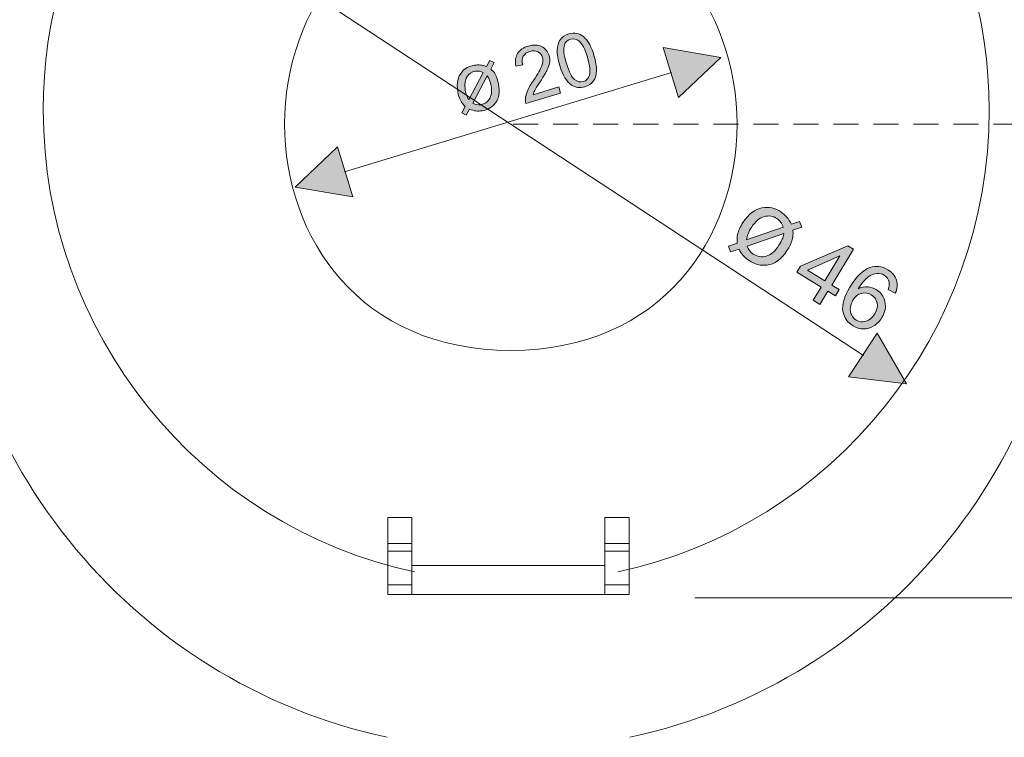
# Model space of a CAD drawing. Header units: millimetres. Extents: x 84.7 to 125.4, y 128.4 to 168.6.
# Tile 4 of 6: x 98.7 to 116.1, y 142.2 to 154.9. Entities that reach past the tile are written whole.
import ezdxf

# ---------------------------------------------------------------- set-up
doc = ezdxf.new("R2010")
doc.units = ezdxf.units.MM
doc.header["$MEASUREMENT"] = 0
doc.linetypes.add('AI-Linetype-0', pattern=[0.705612, 0.441008, -0.264604])
doc.layers.add('Capa 1', color=7, linetype='Continuous', lineweight=0)

# ---------------------------------------------------------------- blocks, each defined once
blk = doc.blocks.new('Block_0')
at = {"layer": 'Capa 1', "transparency": 33554687}
h = blk.add_hatch(color=250, dxfattribs=at)
h.dxf.hatch_style = 2
edge = h.paths.add_edge_path()
edge.add_spline(control_points=[(108.383, 154.096), (108.429, 153.946), (108.477, 153.852), (108.528, 153.812), (108.578, 153.774), (108.629, 153.762), (108.682, 153.777), (108.734, 153.793), (108.77, 153.831), (108.79, 153.891), (108.811, 153.952), (108.798, 154.057), (108.753, 154.207), (108.707, 154.357), (108.659, 154.452), (108.609, 154.49), (108.558, 154.529), (108.506, 154.541), (108.453, 154.525), (108.401, 154.509), (108.366, 154.475), (108.348, 154.422), (108.326, 154.355), (108.338, 154.246), (108.383, 154.096), (108.383, 154.096), (108.383, 154.096), (108.383, 154.096)], knot_values=[0, 0, 0, 0, 1, 1, 1, 2, 2, 2, 3, 3, 3, 4, 4, 4, 5, 5, 5, 6, 6, 6, 7, 7, 7, 8, 8, 8, 9, 9, 9, 9], degree=3, periodic=0)
edge = h.paths.add_edge_path()
edge.add_spline(control_points=[(108.267, 154.061), (108.234, 154.169), (108.219, 154.259), (108.221, 154.332), (108.224, 154.404), (108.242, 154.465), (108.275, 154.514), (108.309, 154.563), (108.359, 154.598), (108.426, 154.618), (108.476, 154.633), (108.523, 154.636), (108.566, 154.627), (108.609, 154.619), (108.649, 154.6), (108.685, 154.57), (108.72, 154.54), (108.753, 154.5), (108.783, 154.451), (108.813, 154.402), (108.842, 154.332), (108.87, 154.242), (108.902, 154.134), (108.917, 154.045), (108.915, 153.972), (108.913, 153.899), (108.895, 153.839), (108.861, 153.789), (108.828, 153.74), (108.777, 153.705), (108.71, 153.685), (108.62, 153.658), (108.541, 153.669), (108.471, 153.717), (108.387, 153.775), (108.319, 153.889), (108.267, 154.061), (108.267, 154.061), (108.267, 154.061), (108.267, 154.061)], knot_values=[0, 0, 0, 0, 1, 1, 1, 2, 2, 2, 3, 3, 3, 4, 4, 4, 5, 5, 5, 6, 6, 6, 7, 7, 7, 8, 8, 8, 9, 9, 9, 10, 10, 10, 11, 11, 11, 12, 12, 12, 13, 13, 13, 13], degree=3, periodic=0)
h = blk.add_hatch(color=250, dxfattribs=at)
h.dxf.hatch_style = 2
edge = h.paths.add_edge_path()
edge.add_spline(control_points=[(108.249, 153.682), (108.249, 153.682), (108.282, 153.574), (108.282, 153.574), (108.282, 153.574), (107.67, 153.391), (107.67, 153.391), (107.661, 153.418), (107.658, 153.445), (107.66, 153.473), (107.663, 153.519), (107.676, 153.566), (107.698, 153.617), (107.72, 153.667), (107.756, 153.728), (107.804, 153.799), (107.88, 153.911), (107.929, 153.996), (107.949, 154.054), (107.97, 154.112), (107.974, 154.162), (107.961, 154.205), (107.948, 154.249), (107.921, 154.282), (107.879, 154.303), (107.838, 154.324), (107.791, 154.326), (107.739, 154.311), (107.685, 154.294), (107.646, 154.265), (107.623, 154.223), (107.6, 154.181), (107.597, 154.131), (107.614, 154.073), (107.614, 154.073), (107.494, 154.05), (107.494, 154.05), (107.475, 154.139), (107.486, 154.213), (107.524, 154.274), (107.562, 154.335), (107.626, 154.378), (107.714, 154.405), (107.802, 154.431), (107.88, 154.428), (107.946, 154.395), (108.013, 154.362), (108.057, 154.309), (108.079, 154.237), (108.09, 154.201), (108.093, 154.162), (108.089, 154.123), (108.085, 154.083), (108.071, 154.038), (108.047, 153.988), (108.024, 153.939), (107.982, 153.868), (107.921, 153.775), (107.87, 153.698), (107.838, 153.647), (107.825, 153.621), (107.812, 153.595), (107.802, 153.57), (107.795, 153.546), (107.795, 153.546), (108.249, 153.682), (108.249, 153.682), (108.249, 153.682), (108.249, 153.682), (108.249, 153.682)], knot_values=[0, 0, 0, 0, 1, 1, 1, 2, 2, 2, 3, 3, 3, 4, 4, 4, 5, 5, 5, 6, 6, 6, 7, 7, 7, 8, 8, 8, 9, 9, 9, 10, 10, 10, 11, 11, 11, 12, 12, 12, 13, 13, 13, 14, 14, 14, 15, 15, 15, 16, 16, 16, 17, 17, 17, 18, 18, 18, 19, 19, 19, 20, 20, 20, 21, 21, 21, 22, 22, 22, 23, 23, 23, 23], degree=3, periodic=0)
for points in [[(111.107, 154.203), (110.091, 154.376), (110.359, 153.494)], [(103.601, 151.917), (104.348, 152.626), (104.617, 151.745)], [(114.383, 148.445), (113.866, 149.336), (113.36, 148.566)]]:
    blk.add_hatch(color=250, dxfattribs=at).paths.add_polyline_path(points)
h = blk.add_hatch(color=250, dxfattribs=at)
h.dxf.hatch_style = 2
edge = h.paths.add_edge_path()
edge.add_spline(control_points=[(106.665, 153.458), (106.665, 153.458), (106.918, 153.935), (106.918, 153.935), (106.876, 153.959), (106.831, 153.967), (106.783, 153.959), (106.716, 153.948), (106.665, 153.914), (106.63, 153.857), (106.594, 153.8), (106.585, 153.723), (106.601, 153.624), (106.608, 153.588), (106.616, 153.556), (106.626, 153.53), (106.634, 153.51), (106.646, 153.486), (106.665, 153.458), (106.665, 153.458), (106.665, 153.458), (106.665, 153.458)], knot_values=[0, 0, 0, 0, 1, 1, 1, 2, 2, 2, 3, 3, 3, 4, 4, 4, 5, 5, 5, 6, 6, 6, 7, 7, 7, 7], degree=3, periodic=0)
edge = h.paths.add_edge_path()
edge.add_spline(control_points=[(106.731, 153.397), (106.78, 153.371), (106.829, 153.361), (106.877, 153.37), (106.942, 153.38), (106.991, 153.414), (107.026, 153.471), (107.061, 153.527), (107.071, 153.604), (107.055, 153.702), (107.042, 153.774), (107.019, 153.832), (106.986, 153.877), (106.986, 153.877), (106.731, 153.397), (106.731, 153.397), (106.731, 153.397), (106.731, 153.397), (106.731, 153.397)], knot_values=[0, 0, 0, 0, 1, 1, 1, 2, 2, 2, 3, 3, 3, 4, 4, 4, 5, 5, 5, 6, 6, 6, 6], degree=3, periodic=0)
edge = h.paths.add_edge_path()
edge.add_spline(control_points=[(106.674, 153.289), (106.674, 153.289), (106.618, 153.184), (106.618, 153.184), (106.618, 153.184), (106.54, 153.223), (106.54, 153.223), (106.54, 153.223), (106.6, 153.336), (106.6, 153.336), (106.563, 153.373), (106.536, 153.407), (106.519, 153.439), (106.496, 153.484), (106.479, 153.539), (106.468, 153.603), (106.444, 153.748), (106.467, 153.862), (106.537, 153.943), (106.594, 154.009), (106.669, 154.05), (106.762, 154.065), (106.838, 154.078), (106.909, 154.07), (106.975, 154.042), (106.975, 154.042), (107.034, 154.152), (107.034, 154.152), (107.034, 154.152), (107.111, 154.112), (107.111, 154.112), (107.111, 154.112), (107.05, 153.997), (107.05, 153.997), (107.084, 153.969), (107.11, 153.94), (107.128, 153.909), (107.156, 153.86), (107.175, 153.802), (107.187, 153.735), (107.211, 153.59), (107.194, 153.479), (107.133, 153.402), (107.073, 153.325), (106.996, 153.278), (106.9, 153.262), (106.86, 153.256), (106.823, 153.255), (106.788, 153.259), (106.753, 153.264), (106.715, 153.274), (106.674, 153.289), (106.674, 153.289), (106.674, 153.289), (106.674, 153.289)], knot_values=[0, 0, 0, 0, 1, 1, 1, 2, 2, 2, 3, 3, 3, 4, 4, 4, 5, 5, 5, 6, 6, 6, 7, 7, 7, 8, 8, 8, 9, 9, 9, 10, 10, 10, 11, 11, 11, 12, 12, 12, 13, 13, 13, 14, 14, 14, 15, 15, 15, 16, 16, 16, 17, 17, 17, 18, 18, 18, 18], degree=3, periodic=0)
h = blk.add_hatch(color=250, dxfattribs=at)
h.dxf.hatch_style = 2
edge = h.paths.add_edge_path()
edge.add_spline(control_points=[(112.217, 151.096), (112.217, 151.096), (111.574, 150.873), (111.574, 150.873), (111.592, 150.814), (111.627, 150.768), (111.677, 150.735), (111.749, 150.688), (111.826, 150.676), (111.907, 150.698), (111.988, 150.719), (112.063, 150.783), (112.133, 150.888), (112.158, 150.928), (112.177, 150.964), (112.191, 150.997), (112.201, 151.022), (112.21, 151.055), (112.217, 151.096), (112.217, 151.096), (112.217, 151.096), (112.217, 151.096)], knot_values=[0, 0, 0, 0, 1, 1, 1, 2, 2, 2, 3, 3, 3, 4, 4, 4, 5, 5, 5, 6, 6, 6, 7, 7, 7, 7], degree=3, periodic=0)
edge = h.paths.add_edge_path()
edge.add_spline(control_points=[(112.208, 151.21), (112.185, 151.276), (112.147, 151.327), (112.096, 151.36), (112.027, 151.406), (111.952, 151.417), (111.872, 151.395), (111.791, 151.373), (111.716, 151.31), (111.648, 151.205), (111.597, 151.128), (111.568, 151.055), (111.56, 150.985), (111.56, 150.985), (112.208, 151.21), (112.208, 151.21), (112.208, 151.21), (112.208, 151.21), (112.208, 151.21)], knot_values=[0, 0, 0, 0, 1, 1, 1, 2, 2, 2, 3, 3, 3, 4, 4, 4, 5, 5, 5, 6, 6, 6, 6], degree=3, periodic=0)
edge = h.paths.add_edge_path()
edge.add_spline(control_points=[(112.353, 151.26), (112.353, 151.26), (112.495, 151.309), (112.495, 151.309), (112.495, 151.309), (112.534, 151.206), (112.534, 151.206), (112.534, 151.206), (112.38, 151.154), (112.38, 151.154), (112.384, 151.088), (112.38, 151.033), (112.368, 150.989), (112.35, 150.927), (112.319, 150.862), (112.274, 150.794), (112.172, 150.639), (112.054, 150.554), (111.919, 150.538), (111.81, 150.526), (111.706, 150.553), (111.607, 150.618), (111.525, 150.672), (111.465, 150.74), (111.43, 150.823), (111.43, 150.823), (111.28, 150.772), (111.28, 150.772), (111.28, 150.772), (111.243, 150.874), (111.243, 150.874), (111.243, 150.874), (111.398, 150.929), (111.398, 150.929), (111.391, 150.983), (111.392, 151.033), (111.402, 151.076), (111.419, 151.146), (111.45, 151.216), (111.497, 151.288), (111.599, 151.443), (111.71, 151.531), (111.832, 151.55), (111.953, 151.57), (112.065, 151.546), (112.167, 151.479), (112.209, 151.451), (112.245, 151.42), (112.273, 151.386), (112.301, 151.352), (112.328, 151.31), (112.353, 151.26), (112.353, 151.26), (112.353, 151.26), (112.353, 151.26)], knot_values=[0, 0, 0, 0, 1, 1, 1, 2, 2, 2, 3, 3, 3, 4, 4, 4, 5, 5, 5, 6, 6, 6, 7, 7, 7, 8, 8, 8, 9, 9, 9, 10, 10, 10, 11, 11, 11, 12, 12, 12, 13, 13, 13, 14, 14, 14, 15, 15, 15, 16, 16, 16, 17, 17, 17, 18, 18, 18, 18], degree=3, periodic=0)
h = blk.add_hatch(color=250, dxfattribs=at)
h.dxf.hatch_style = 2
edge = h.paths.add_edge_path()
edge.add_spline(control_points=[(112.943, 150.262), (112.943, 150.262), (113.208, 150.702), (113.208, 150.702), (113.208, 150.702), (112.634, 150.45), (112.634, 150.45), (112.634, 150.45), (112.943, 150.262), (112.943, 150.262), (112.943, 150.262), (112.943, 150.262), (112.943, 150.262)], knot_values=[0, 0, 0, 0, 1, 1, 1, 2, 2, 2, 3, 3, 3, 4, 4, 4, 4], degree=3, periodic=0)
edge = h.paths.add_edge_path()
edge.add_spline(control_points=[(112.735, 149.918), (112.735, 149.918), (112.876, 150.152), (112.876, 150.152), (112.876, 150.152), (112.449, 150.412), (112.449, 150.412), (112.449, 150.412), (112.515, 150.522), (112.515, 150.522), (112.515, 150.522), (113.347, 150.881), (113.347, 150.881), (113.347, 150.881), (113.446, 150.821), (113.446, 150.821), (113.446, 150.821), (113.064, 150.188), (113.064, 150.188), (113.064, 150.188), (113.197, 150.107), (113.197, 150.107), (113.197, 150.107), (113.13, 149.997), (113.13, 149.997), (113.13, 149.997), (112.997, 150.078), (112.997, 150.078), (112.997, 150.078), (112.856, 149.845), (112.856, 149.845), (112.856, 149.845), (112.735, 149.918), (112.735, 149.918), (112.735, 149.918), (112.735, 149.918), (112.735, 149.918)], knot_values=[0, 0, 0, 0, 1, 1, 1, 2, 2, 2, 3, 3, 3, 4, 4, 4, 5, 5, 5, 6, 6, 6, 7, 7, 7, 8, 8, 8, 9, 9, 9, 10, 10, 10, 11, 11, 11, 12, 12, 12, 12], degree=3, periodic=0)
h = blk.add_hatch(color=250, dxfattribs=at)
h.dxf.hatch_style = 2
edge = h.paths.add_edge_path()
edge.add_spline(control_points=[(113.438, 149.923), (113.413, 149.882), (113.398, 149.837), (113.393, 149.789), (113.387, 149.74), (113.395, 149.696), (113.415, 149.657), (113.435, 149.618), (113.462, 149.588), (113.497, 149.567), (113.548, 149.536), (113.604, 149.529), (113.666, 149.548), (113.727, 149.566), (113.779, 149.611), (113.821, 149.681), (113.862, 149.748), (113.876, 149.812), (113.863, 149.873), (113.85, 149.934), (113.816, 149.981), (113.761, 150.015), (113.706, 150.048), (113.648, 150.057), (113.587, 150.041), (113.525, 150.026), (113.476, 149.986), (113.438, 149.923), (113.438, 149.923), (113.438, 149.923), (113.438, 149.923)], knot_values=[0, 0, 0, 0, 1, 1, 1, 2, 2, 2, 3, 3, 3, 4, 4, 4, 5, 5, 5, 6, 6, 6, 7, 7, 7, 8, 8, 8, 9, 9, 9, 10, 10, 10, 10], degree=3, periodic=0)
edge = h.paths.add_edge_path()
edge.add_spline(control_points=[(114.185, 150.044), (114.185, 150.044), (114.059, 150.107), (114.059, 150.107), (114.077, 150.161), (114.083, 150.205), (114.076, 150.238), (114.064, 150.292), (114.034, 150.334), (113.986, 150.363), (113.947, 150.386), (113.907, 150.396), (113.865, 150.393), (113.81, 150.388), (113.756, 150.366), (113.702, 150.327), (113.649, 150.287), (113.592, 150.219), (113.532, 150.122), (113.587, 150.148), (113.643, 150.159), (113.698, 150.155), (113.752, 150.15), (113.803, 150.134), (113.849, 150.106), (113.93, 150.057), (113.981, 149.986), (114.002, 149.893), (114.023, 149.799), (114.006, 149.706), (113.949, 149.613), (113.912, 149.552), (113.865, 149.503), (113.806, 149.466), (113.748, 149.43), (113.687, 149.412), (113.623, 149.412), (113.56, 149.413), (113.499, 149.431), (113.439, 149.467), (113.339, 149.528), (113.279, 149.615), (113.26, 149.727), (113.24, 149.839), (113.282, 149.98), (113.383, 150.149), (113.497, 150.337), (113.615, 150.453), (113.737, 150.496), (113.844, 150.533), (113.949, 150.52), (114.053, 150.457), (114.13, 150.41), (114.181, 150.35), (114.204, 150.276), (114.228, 150.203), (114.221, 150.126), (114.185, 150.044), (114.185, 150.044), (114.185, 150.044), (114.185, 150.044)], knot_values=[0, 0, 0, 0, 1, 1, 1, 2, 2, 2, 3, 3, 3, 4, 4, 4, 5, 5, 5, 6, 6, 6, 7, 7, 7, 8, 8, 8, 9, 9, 9, 10, 10, 10, 11, 11, 11, 12, 12, 12, 13, 13, 13, 14, 14, 14, 15, 15, 15, 16, 16, 16, 17, 17, 17, 18, 18, 18, 19, 19, 19, 20, 20, 20, 20], degree=3, periodic=0)
at = {"layer": 'Capa 1', "color": 250, "lineweight": 9}
blk.add_line((101.184, 157.106), (113.623, 148.944), dxfattribs=at)
at = {"layer": 'Capa 1', "color": 250, "linetype": 'AI-Linetype-0', "lineweight": 9}
blk.add_line((119.178, 153.024), (107.262, 153.024), dxfattribs=at)
at = {"layer": 'Capa 1'}
for points in [[(111.107, 154.203), (110.091, 154.376), (110.359, 153.494), (111.107, 154.203)], [(103.601, 151.917), (104.348, 152.626), (104.617, 151.745), (103.601, 151.917)], [(114.383, 148.445), (113.866, 149.336), (113.36, 148.566), (114.383, 148.445)]]:
    blk.add_lwpolyline(points, close=True, dxfattribs=at)
at = {"layer": 'Capa 1', "color": 7, "lineweight": 13}
for points in [[(109.501, 142.207), (114.053, 143.18), (117.32, 147.264), (117.32, 151.932), (117.32, 155.822), (115.025, 159.401), (111.485, 160.996)], [(103.005, 160.879), (99.582, 159.246), (97.403, 155.745), (97.403, 151.932), (97.403, 147.264), (100.671, 143.18), (105.222, 142.207)]]:
    blk.add_open_spline(points, degree=3, knots=[0, 0, 0, 0, 1, 1, 1, 2, 2, 2, 2], dxfattribs=at)
at = {"layer": 'Capa 1', "color": 250, "lineweight": 13}
for points, knots in [([(109.291, 145.126), (113.103, 145.94), (115.841, 149.362), (115.841, 153.273), (115.841, 156.532), (113.918, 159.53), (110.953, 160.865)], [0, 0, 0, 0, 1, 1, 1, 2, 2, 2, 2]), ([(103.848, 160.768), (100.981, 159.399), (99.156, 156.466), (99.156, 153.273), (99.156, 149.362), (101.893, 145.94), (105.706, 145.126)], [0, 0, 0, 0, 1, 1, 1, 2, 2, 2, 2]), ([(107.403, 157.016), (102.083, 157.02), (102.082, 149.031), (107.403, 149.035), (112.724, 149.03), (112.725, 157.019), (107.404, 157.016), (107.404, 157.016), (107.403, 157.016), (107.403, 157.016), (107.403, 157.016), (107.403, 157.016), (107.403, 157.016)], [0, 0, 0, 0, 1, 1, 1, 2, 2, 2, 3, 3, 3, 4, 4, 4, 4])]:
    blk.add_open_spline(points, degree=3, knots=knots, dxfattribs=at)
at = {"layer": 'Capa 1'}
for points, knots in [([(108.267, 154.061), (108.234, 154.169), (108.219, 154.259), (108.221, 154.332), (108.224, 154.404), (108.242, 154.465), (108.275, 154.514), (108.309, 154.563), (108.359, 154.598), (108.426, 154.618), (108.476, 154.633), (108.523, 154.636), (108.566, 154.627), (108.609, 154.619), (108.649, 154.6), (108.685, 154.57), (108.72, 154.54), (108.753, 154.5), (108.783, 154.451), (108.813, 154.402), (108.842, 154.332), (108.87, 154.242), (108.902, 154.134), (108.917, 154.045), (108.915, 153.972), (108.913, 153.899), (108.895, 153.839), (108.861, 153.789), (108.828, 153.74), (108.777, 153.705), (108.71, 153.685), (108.62, 153.658), (108.541, 153.669), (108.471, 153.717), (108.387, 153.775), (108.319, 153.889), (108.267, 154.061), (108.267, 154.061), (108.267, 154.061), (108.267, 154.061)], [0, 0, 0, 0, 1, 1, 1, 2, 2, 2, 3, 3, 3, 4, 4, 4, 5, 5, 5, 6, 6, 6, 7, 7, 7, 8, 8, 8, 9, 9, 9, 10, 10, 10, 11, 11, 11, 12, 12, 12, 13, 13, 13, 13]), ([(108.249, 153.682), (108.249, 153.682), (108.282, 153.574), (108.282, 153.574), (108.282, 153.574), (107.67, 153.391), (107.67, 153.391), (107.661, 153.418), (107.658, 153.445), (107.66, 153.473), (107.663, 153.519), (107.676, 153.566), (107.698, 153.617), (107.72, 153.667), (107.756, 153.728), (107.804, 153.799), (107.88, 153.911), (107.929, 153.996), (107.949, 154.054), (107.97, 154.112), (107.974, 154.162), (107.961, 154.205), (107.948, 154.249), (107.921, 154.282), (107.879, 154.303), (107.838, 154.324), (107.791, 154.326), (107.739, 154.311), (107.685, 154.294), (107.646, 154.265), (107.623, 154.223), (107.6, 154.181), (107.597, 154.131), (107.614, 154.073), (107.614, 154.073), (107.494, 154.05), (107.494, 154.05), (107.475, 154.139), (107.486, 154.213), (107.524, 154.274), (107.562, 154.335), (107.626, 154.378), (107.714, 154.405), (107.802, 154.431), (107.88, 154.428), (107.946, 154.395), (108.013, 154.362), (108.057, 154.309), (108.079, 154.237), (108.09, 154.201), (108.093, 154.162), (108.089, 154.123), (108.085, 154.083), (108.071, 154.038), (108.047, 153.988), (108.024, 153.939), (107.982, 153.868), (107.921, 153.775), (107.87, 153.698), (107.838, 153.647), (107.825, 153.621), (107.812, 153.595), (107.802, 153.57), (107.795, 153.546), (107.795, 153.546), (108.249, 153.682), (108.249, 153.682), (108.249, 153.682), (108.249, 153.682), (108.249, 153.682)], [0, 0, 0, 0, 1, 1, 1, 2, 2, 2, 3, 3, 3, 4, 4, 4, 5, 5, 5, 6, 6, 6, 7, 7, 7, 8, 8, 8, 9, 9, 9, 10, 10, 10, 11, 11, 11, 12, 12, 12, 13, 13, 13, 14, 14, 14, 15, 15, 15, 16, 16, 16, 17, 17, 17, 18, 18, 18, 19, 19, 19, 20, 20, 20, 21, 21, 21, 22, 22, 22, 23, 23, 23, 23]), ([(108.383, 154.096), (108.429, 153.946), (108.477, 153.852), (108.528, 153.812), (108.578, 153.774), (108.629, 153.762), (108.682, 153.777), (108.734, 153.793), (108.77, 153.831), (108.79, 153.891), (108.811, 153.952), (108.798, 154.057), (108.753, 154.207), (108.707, 154.357), (108.659, 154.452), (108.609, 154.49), (108.558, 154.529), (108.506, 154.541), (108.453, 154.525), (108.401, 154.509), (108.366, 154.475), (108.348, 154.422), (108.326, 154.355), (108.338, 154.246), (108.383, 154.096), (108.383, 154.096), (108.383, 154.096), (108.383, 154.096)], [0, 0, 0, 0, 1, 1, 1, 2, 2, 2, 3, 3, 3, 4, 4, 4, 5, 5, 5, 6, 6, 6, 7, 7, 7, 8, 8, 8, 9, 9, 9, 9]), ([(106.674, 153.289), (106.674, 153.289), (106.618, 153.184), (106.618, 153.184), (106.618, 153.184), (106.54, 153.223), (106.54, 153.223), (106.54, 153.223), (106.6, 153.336), (106.6, 153.336), (106.563, 153.373), (106.536, 153.407), (106.519, 153.439), (106.496, 153.484), (106.479, 153.539), (106.468, 153.603), (106.444, 153.748), (106.467, 153.862), (106.537, 153.943), (106.594, 154.009), (106.669, 154.05), (106.762, 154.065), (106.838, 154.078), (106.909, 154.07), (106.975, 154.042), (106.975, 154.042), (107.034, 154.152), (107.034, 154.152), (107.034, 154.152), (107.111, 154.112), (107.111, 154.112), (107.111, 154.112), (107.05, 153.997), (107.05, 153.997), (107.084, 153.969), (107.11, 153.94), (107.128, 153.909), (107.156, 153.86), (107.175, 153.802), (107.187, 153.735), (107.211, 153.59), (107.194, 153.479), (107.133, 153.402), (107.073, 153.325), (106.996, 153.278), (106.9, 153.262), (106.86, 153.256), (106.823, 153.255), (106.788, 153.259), (106.753, 153.264), (106.715, 153.274), (106.674, 153.289), (106.674, 153.289), (106.674, 153.289), (106.674, 153.289)], [0, 0, 0, 0, 1, 1, 1, 2, 2, 2, 3, 3, 3, 4, 4, 4, 5, 5, 5, 6, 6, 6, 7, 7, 7, 8, 8, 8, 9, 9, 9, 10, 10, 10, 11, 11, 11, 12, 12, 12, 13, 13, 13, 14, 14, 14, 15, 15, 15, 16, 16, 16, 17, 17, 17, 18, 18, 18, 18]), ([(106.665, 153.458), (106.665, 153.458), (106.918, 153.935), (106.918, 153.935), (106.876, 153.959), (106.831, 153.967), (106.783, 153.959), (106.716, 153.948), (106.665, 153.914), (106.63, 153.857), (106.594, 153.8), (106.585, 153.723), (106.601, 153.624), (106.608, 153.588), (106.616, 153.556), (106.626, 153.53), (106.634, 153.51), (106.646, 153.486), (106.665, 153.458), (106.665, 153.458), (106.665, 153.458), (106.665, 153.458)], [0, 0, 0, 0, 1, 1, 1, 2, 2, 2, 3, 3, 3, 4, 4, 4, 5, 5, 5, 6, 6, 6, 7, 7, 7, 7]), ([(106.731, 153.397), (106.78, 153.371), (106.829, 153.361), (106.877, 153.37), (106.942, 153.38), (106.991, 153.414), (107.026, 153.471), (107.061, 153.527), (107.071, 153.604), (107.055, 153.702), (107.042, 153.774), (107.019, 153.832), (106.986, 153.877), (106.986, 153.877), (106.731, 153.397), (106.731, 153.397), (106.731, 153.397), (106.731, 153.397), (106.731, 153.397)], [0, 0, 0, 0, 1, 1, 1, 2, 2, 2, 3, 3, 3, 4, 4, 4, 5, 5, 5, 6, 6, 6, 6]), ([(112.353, 151.26), (112.353, 151.26), (112.495, 151.309), (112.495, 151.309), (112.495, 151.309), (112.534, 151.206), (112.534, 151.206), (112.534, 151.206), (112.38, 151.154), (112.38, 151.154), (112.384, 151.088), (112.38, 151.033), (112.368, 150.989), (112.35, 150.927), (112.319, 150.862), (112.274, 150.794), (112.172, 150.639), (112.054, 150.554), (111.919, 150.538), (111.81, 150.526), (111.706, 150.553), (111.607, 150.618), (111.525, 150.672), (111.465, 150.74), (111.43, 150.823), (111.43, 150.823), (111.28, 150.772), (111.28, 150.772), (111.28, 150.772), (111.243, 150.874), (111.243, 150.874), (111.243, 150.874), (111.398, 150.929), (111.398, 150.929), (111.391, 150.983), (111.392, 151.033), (111.402, 151.076), (111.419, 151.146), (111.45, 151.216), (111.497, 151.288), (111.599, 151.443), (111.71, 151.531), (111.832, 151.55), (111.953, 151.57), (112.065, 151.546), (112.167, 151.479), (112.209, 151.451), (112.245, 151.42), (112.273, 151.386), (112.301, 151.352), (112.328, 151.31), (112.353, 151.26), (112.353, 151.26), (112.353, 151.26), (112.353, 151.26)], [0, 0, 0, 0, 1, 1, 1, 2, 2, 2, 3, 3, 3, 4, 4, 4, 5, 5, 5, 6, 6, 6, 7, 7, 7, 8, 8, 8, 9, 9, 9, 10, 10, 10, 11, 11, 11, 12, 12, 12, 13, 13, 13, 14, 14, 14, 15, 15, 15, 16, 16, 16, 17, 17, 17, 18, 18, 18, 18]), ([(112.208, 151.21), (112.185, 151.276), (112.147, 151.327), (112.096, 151.36), (112.027, 151.406), (111.952, 151.417), (111.872, 151.395), (111.791, 151.373), (111.716, 151.31), (111.648, 151.205), (111.597, 151.128), (111.568, 151.055), (111.56, 150.985), (111.56, 150.985), (112.208, 151.21), (112.208, 151.21), (112.208, 151.21), (112.208, 151.21), (112.208, 151.21)], [0, 0, 0, 0, 1, 1, 1, 2, 2, 2, 3, 3, 3, 4, 4, 4, 5, 5, 5, 6, 6, 6, 6]), ([(112.217, 151.096), (112.217, 151.096), (111.574, 150.873), (111.574, 150.873), (111.592, 150.814), (111.627, 150.768), (111.677, 150.735), (111.749, 150.688), (111.826, 150.676), (111.907, 150.698), (111.988, 150.719), (112.063, 150.783), (112.133, 150.888), (112.158, 150.928), (112.177, 150.964), (112.191, 150.997), (112.201, 151.022), (112.21, 151.055), (112.217, 151.096), (112.217, 151.096), (112.217, 151.096), (112.217, 151.096)], [0, 0, 0, 0, 1, 1, 1, 2, 2, 2, 3, 3, 3, 4, 4, 4, 5, 5, 5, 6, 6, 6, 7, 7, 7, 7]), ([(112.735, 149.918), (112.735, 149.918), (112.876, 150.152), (112.876, 150.152), (112.876, 150.152), (112.449, 150.412), (112.449, 150.412), (112.449, 150.412), (112.515, 150.522), (112.515, 150.522), (112.515, 150.522), (113.347, 150.881), (113.347, 150.881), (113.347, 150.881), (113.446, 150.821), (113.446, 150.821), (113.446, 150.821), (113.064, 150.188), (113.064, 150.188), (113.064, 150.188), (113.197, 150.107), (113.197, 150.107), (113.197, 150.107), (113.13, 149.997), (113.13, 149.997), (113.13, 149.997), (112.997, 150.078), (112.997, 150.078), (112.997, 150.078), (112.856, 149.845), (112.856, 149.845), (112.856, 149.845), (112.735, 149.918), (112.735, 149.918), (112.735, 149.918), (112.735, 149.918), (112.735, 149.918)], [0, 0, 0, 0, 1, 1, 1, 2, 2, 2, 3, 3, 3, 4, 4, 4, 5, 5, 5, 6, 6, 6, 7, 7, 7, 8, 8, 8, 9, 9, 9, 10, 10, 10, 11, 11, 11, 12, 12, 12, 12]), ([(112.943, 150.262), (112.943, 150.262), (113.208, 150.702), (113.208, 150.702), (113.208, 150.702), (112.634, 150.45), (112.634, 150.45), (112.634, 150.45), (112.943, 150.262), (112.943, 150.262), (112.943, 150.262), (112.943, 150.262), (112.943, 150.262)], [0, 0, 0, 0, 1, 1, 1, 2, 2, 2, 3, 3, 3, 4, 4, 4, 4]), ([(114.185, 150.044), (114.185, 150.044), (114.059, 150.107), (114.059, 150.107), (114.077, 150.161), (114.083, 150.205), (114.076, 150.238), (114.064, 150.292), (114.034, 150.334), (113.986, 150.363), (113.947, 150.386), (113.907, 150.396), (113.865, 150.393), (113.81, 150.388), (113.756, 150.366), (113.702, 150.327), (113.649, 150.287), (113.592, 150.219), (113.532, 150.122), (113.587, 150.148), (113.643, 150.159), (113.698, 150.155), (113.752, 150.15), (113.803, 150.134), (113.849, 150.106), (113.93, 150.057), (113.981, 149.986), (114.002, 149.893), (114.023, 149.799), (114.006, 149.706), (113.949, 149.613), (113.912, 149.552), (113.865, 149.503), (113.806, 149.466), (113.748, 149.43), (113.687, 149.412), (113.623, 149.412), (113.56, 149.413), (113.499, 149.431), (113.439, 149.467), (113.339, 149.528), (113.279, 149.615), (113.26, 149.727), (113.24, 149.839), (113.282, 149.98), (113.383, 150.149), (113.497, 150.337), (113.615, 150.453), (113.737, 150.496), (113.844, 150.533), (113.949, 150.52), (114.053, 150.457), (114.13, 150.41), (114.181, 150.35), (114.204, 150.276), (114.228, 150.203), (114.221, 150.126), (114.185, 150.044), (114.185, 150.044), (114.185, 150.044), (114.185, 150.044)], [0, 0, 0, 0, 1, 1, 1, 2, 2, 2, 3, 3, 3, 4, 4, 4, 5, 5, 5, 6, 6, 6, 7, 7, 7, 8, 8, 8, 9, 9, 9, 10, 10, 10, 11, 11, 11, 12, 12, 12, 13, 13, 13, 14, 14, 14, 15, 15, 15, 16, 16, 16, 17, 17, 17, 18, 18, 18, 19, 19, 19, 20, 20, 20, 20]), ([(113.438, 149.923), (113.413, 149.882), (113.398, 149.837), (113.393, 149.789), (113.387, 149.74), (113.395, 149.696), (113.415, 149.657), (113.435, 149.618), (113.462, 149.588), (113.497, 149.567), (113.548, 149.536), (113.604, 149.529), (113.666, 149.548), (113.727, 149.566), (113.779, 149.611), (113.821, 149.681), (113.862, 149.748), (113.876, 149.812), (113.863, 149.873), (113.85, 149.934), (113.816, 149.981), (113.761, 150.015), (113.706, 150.048), (113.648, 150.057), (113.587, 150.041), (113.525, 150.026), (113.476, 149.986), (113.438, 149.923), (113.438, 149.923), (113.438, 149.923), (113.438, 149.923)], [0, 0, 0, 0, 1, 1, 1, 2, 2, 2, 3, 3, 3, 4, 4, 4, 5, 5, 5, 6, 6, 6, 7, 7, 7, 8, 8, 8, 9, 9, 9, 10, 10, 10, 10])]:
    blk.add_open_spline(points, degree=3, knots=knots, dxfattribs=at)
at = {"layer": 'Capa 1', "color": 250, "lineweight": 9}
for points in [[(104.471, 152.182), (104.471, 152.182), (110.236, 153.938), (110.236, 153.938)], [(110.647, 144.67), (110.647, 144.67), (125.346, 144.67), (125.346, 144.67)]]:
    blk.add_open_spline(points, degree=3, dxfattribs=at)
at = {"layer": 'Capa 1', "color": 250, "lineweight": 13}
for points in [[(105.234, 146.087), (105.234, 146.087), (105.659, 146.087), (105.659, 146.087)], [(105.234, 144.726), (105.234, 144.726), (105.234, 146.087), (105.234, 146.087)], [(105.659, 144.726), (105.659, 144.726), (105.659, 146.087), (105.659, 146.087)], [(109.064, 146.087), (109.064, 146.087), (109.49, 146.087), (109.49, 146.087)], [(109.064, 144.726), (109.064, 144.726), (109.064, 146.087), (109.064, 146.087)], [(109.49, 144.726), (109.49, 144.726), (109.49, 146.087), (109.49, 146.087)], [(105.659, 145.625), (105.659, 145.625), (105.234, 145.625), (105.234, 145.625)], [(109.49, 145.625), (109.49, 145.625), (109.064, 145.625), (109.064, 145.625)], [(105.659, 145.489), (105.659, 145.489), (105.234, 145.489), (105.234, 145.489)], [(109.49, 145.489), (109.49, 145.489), (109.064, 145.489), (109.064, 145.489)], [(105.659, 145.236), (105.659, 145.236), (109.064, 145.236), (109.064, 145.236)], [(105.234, 144.896), (105.234, 144.896), (105.659, 144.896), (105.659, 144.896)], [(109.064, 144.896), (109.064, 144.896), (109.49, 144.896), (109.49, 144.896)], [(105.234, 144.726), (105.234, 144.726), (109.49, 144.726), (109.49, 144.726)]]:
    blk.add_open_spline(points, degree=3, dxfattribs=at)

msp = doc.modelspace()

# ---------------------------------------------------------------- block references
at = {"layer": 'Capa 1'}
msp.add_blockref('Block_0', (0, 0), dxfattribs=at)

doc.saveas('drawing.dxf')
